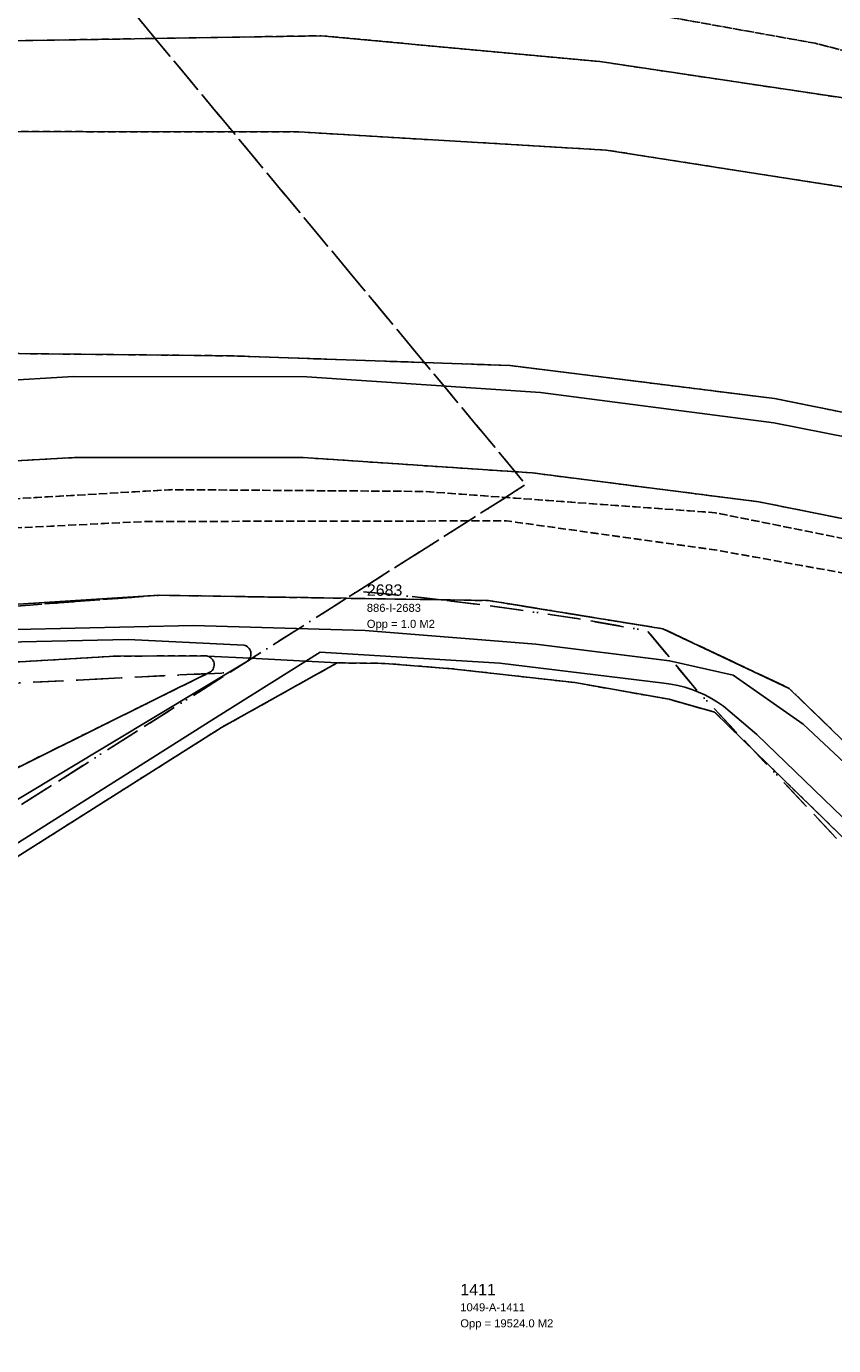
# Model space of a CAD drawing. Header units: millimetres. Extents: x 147731170 to 148246816, y 410327848 to 410827848.
# Tile 47 of 79: x 148108071 to 148143340, y 410358832 to 410416494. Entities that reach past the tile are written whole.
import ezdxf

# ---------------------------------------------------------------- set-up
doc = ezdxf.new("R2010")
doc.units = ezdxf.units.MM
doc.header["$LTSCALE"] = 100
doc.linetypes.add('BORDER', pattern=[44.45, 12.7, -6.35, 12.7, -6.35, 0, -6.35])
doc.linetypes.add('HIDDEN2', pattern=[4.7625, 3.175, -1.5875])
for name, color, linetype in [('BEGROEIDTERREINDEEL', 3, 'HIDDEN2'), ('KADASTRALE_CODE', 7, 'Continuous'), ('KADASTRALE_OPPERVLAK', 7, 'Continuous'), ('ONDERSTEUNENDWATERDEEL', 7, 'Continuous'), ('ONDERSTEUNENDWEGDEEL', 7, 'Continuous'), ('PERCEEL', 210, 'BORDER'), ('PERCEELNUMMER', 7, 'Continuous'), ('WATERDEEL', 5, 'Continuous'), ('WEGDEEL', 8, 'Continuous')]:
    doc.layers.add(name, color=color, linetype=linetype)
doc.styles.get("Standard").update_dxf_attribs({"font": 'arial.ttf'})

msp = doc.modelspace()

# ---------------------------------------------------------------- linework, layer by layer
at = {"layer": 'BEGROEIDTERREINDEEL', "flags": 128}
for points in [[(147735381, 410545230), (147737402, 410540473), (147738757, 410537116), (147754091, 410530497), (147780302, 410511850), (147802784, 410491180), (147828569, 410467313), (147853915, 410447717), (147856185, 410446839), (147858450, 410445947), (147860709, 410445040), (147862962, 410444118), (147865209, 410443182), (147867450, 410442232), (147869685, 410441267), (147873845, 410439509), (147888405, 410432337), (147893507, 410430415), (147907023, 410424650), (147928919, 410417327), (147945247, 410413917), (147957534, 410412132), (147968164, 410411064), (147980255, 410409995), (147992417, 410409772), (148004886, 410410141), (148016740, 410411393), (148035850, 410413335), (148056434, 410416233), (148068145, 410417454), (148079299, 410418073), (148097137, 410419086), (148110831, 410419377), (148123673, 410418517), (148134657, 410417168), (148142528, 410415758), (148156505, 410412170), (148167890, 410408899), (148171372, 410407661), (148178991, 410404707), (148179373, 410405520), (148179445, 410405482), (148179975, 410406547), (148178485, 410407367), (148177397, 410408029), (148176737, 410408396), (148175971, 410408746), (148173927, 410409513), (148168751, 410411408), (148161172, 410413858), (148152916, 410416138), (148144581, 410418082), (148135896, 410419638), (148127763, 410420772), (148118375, 410421655), (148109983, 410422082), (148101805, 410422115), (148093661, 410421787), (148085272, 410421323), (148076923, 410420723), (148074578, 410420629), (148071523, 410420356), (148062626, 410419540), (148053766, 410418703), (148044895, 410417732), (148036015, 410416692), (148027129, 410415656), (148018242, 410414696), (148009319, 410413803), (148000347, 410413178), (147991425, 410412887), (147982429, 410412990), (147973479, 410413423), (147964534, 410414214), (147955608, 410415321), (147946793, 410416771), (147938027, 410418632), (147929305, 410420729), (147920687, 410423195), (147912162, 410426034), (147903764, 410429122), (147895464, 410432540), (147887274, 410436272), (147879321, 410440348), (147876631, 410441423), (147873795, 410442229), (147870937, 410442860), (147867861, 410443746), (147864619, 410445378), (147856644, 410450561), (147848485, 410456335), (147840502, 410462419), (147833981, 410467856), (147826456, 410474563), (147819189, 410481435), (147813013, 410487394), (147806997, 410493332), (147799724, 410500254), (147792723, 410506702), (147785065, 410513231), (147781134, 410516321), (147777950, 410518777), (147775601, 410520454), (147774665, 410521122), (147765972, 410527127), (147758157, 410532501), (147749080, 410538768), (147745766, 410541052), (147743707, 410542559), (147742989, 410543164), (147741417, 410544490), (147738182, 410547396), (147733951, 410551198), (147732000, 410552953), (147731816, 410553119), (147731816, 410545701), (147732066, 410545420), (147732142, 410545320), (147732382, 410545164), (147731816, 410544714), (147731816, 410543639), (147732559, 410544205), (147733348, 410544806), (147733960, 410544132), (147735381, 410545230)], [(147731816, 410465515), (147818517, 410447750), (147831097, 410445198), (147840757, 410442871), (147850441, 410440431), (147859161, 410437428), (147870630, 410432552), (147882124, 410427022), (147893475, 410421629), (147905715, 410416718), (147917868, 410412505), (147926694, 410410032), (147934981, 410408295), (147946406, 410405640), (147952246, 410404385), (147962476, 410404031), (147975082, 410403104), (147987718, 410402896), (148000093, 410403306), (148013712, 410404795), (148026423, 410406310), (148039844, 410408140), (148052768, 410409719), (148066699, 410411641), (148080237, 410413300), (148094265, 410414846), (148106432, 410415850), (148120952, 410416085), (148133123, 410414956), (148146016, 410413032), (148156445, 410410560), (148167203, 410407479), (148178588, 410403871), (148178991, 410404707), (148171372, 410407661), (148167890, 410408899), (148156505, 410412170), (148142528, 410415758), (148134657, 410417168), (148123673, 410418517), (148110831, 410419377), (148097137, 410419086), (148079299, 410418073), (148068145, 410417454), (148056434, 410416233), (148035850, 410413335), (148016740, 410411393), (148004886, 410410141), (147992417, 410409772), (147980255, 410409995), (147968164, 410411064), (147957534, 410412132), (147945247, 410413917), (147928919, 410417327), (147907023, 410424650), (147893507, 410430415), (147888405, 410432337), (147873845, 410439509), (147869685, 410441267), (147867450, 410442232), (147865209, 410443182), (147862962, 410444118), (147860709, 410445040), (147858450, 410445947), (147856185, 410446839), (147853915, 410447717), (147849671, 410449313), (147845408, 410450858), (147841127, 410452352), (147836828, 410453795), (147832512, 410455186), (147828180, 410456525), (147823832, 410457812), (147794514, 410466115), (147773456, 410471529), (147747461, 410476448), (147731816, 410479427), (147731816, 410465515)], [(148161313, 410367011), (148171543, 410385063), (148162591, 410388491), (148155726, 410390301), (148145734, 410392243), (148138264, 410393595), (148129053, 410394881), (148113261, 410394854), (148099966, 410394195), (148085505, 410392847), (148073572, 410391501), (148057175, 410389390), (148049358, 410388230), (148040465, 410387051), (148029213, 410385687), (148015926, 410383863), (148003028, 410382705), (147988540, 410381945), (147974002, 410382080), (147963390, 410383870), (147951817, 410385220), (147938686, 410389007), (147922177, 410392937), (147910859, 410397148), (147897963, 410401525), (147884587, 410407160), (147868263, 410414929), (147860934, 410417946), (147854748, 410419883), (147843978, 410422939), (147833710, 410425387), (147830148, 410426236), (147822567, 410427036), (147731816, 410445624), (147731816, 410327848), (147731816, 410327848), (147731816, 410437191), (147732297, 410437087), (147791135, 410424568), (147803381, 410423049), (147832577, 410417924), (147840352, 410416864), (147852567, 410415261), (147857780, 410414025), (147860113, 410413035), (147870765, 410408308), (147882433, 410403898), (147897745, 410396712), (147907005, 410393308), (147908949, 410392594), (147921267, 410388157), (147935675, 410384728), (147949846, 410381407), (147955172, 410380357), (147961151, 410379178), (147974799, 410377685), (147987701, 410377437), (148004007, 410378272), (148016410, 410379932), (148030541, 410381328), (148044436, 410383354), (148058086, 410385458), (148072541, 410387227), (148086268, 410389301), (148099243, 410390704), (148113873, 410391629), (148128268, 410391398), (148135881, 410390164), (148141401, 410387561), (148146414, 410382697), (148151374, 410378310), (148156770, 410371632), (148161313, 410367011)], [(147835977, 410438639), (147835680, 410436900), (147833710, 410425387), (147843978, 410422939), (147854748, 410419883), (147860934, 410417946), (147868263, 410414929), (147884587, 410407160), (147897963, 410401525), (147910859, 410397148), (147922177, 410392937), (147938686, 410389007), (147951817, 410385220), (147963390, 410383870), (147974002, 410382080), (147988540, 410381945), (148003028, 410382705), (148015926, 410383863), (148029213, 410385687), (148040465, 410387051), (148049358, 410388230), (148057175, 410389390), (148073572, 410391501), (148064244, 410391890), (148077243, 410393044), (148088349, 410394159), (148100802, 410395455), (148114427, 410396245), (148125431, 410396168), (148138152, 410395239), (148150698, 410392709), (148161218, 410389704), (148171839, 410385627), (148172180, 410386735), (148169021, 410387960), (148159541, 410391167), (148149904, 410393745), (148140075, 410395713), (148130174, 410396978), (148120171, 410397648), (148110168, 410397649), (148100211, 410397076), (148090270, 410395996), (148080322, 410394877), (148070370, 410394062), (148060374, 410393296), (148050432, 410392661), (148040462, 410392033), (148030450, 410391481), (148020458, 410391106), (148010476, 410391002), (148000469, 410391070), (147990482, 410391528), (147980532, 410392572), (147970684, 410393884), (147960808, 410395622), (147950990, 410397690), (147941290, 410400108), (147931706, 410402942), (147922122, 410405776), (147912662, 410409079), (147903294, 410412579), (147894002, 410416358), (147884788, 410420258), (147875758, 410424524), (147866620, 410428624), (147857315, 410432247), (147847816, 410435458), (147838173, 410438148), (147835977, 410438639)], [(148174954, 410393687), (148172982, 410394597), (148173169, 410394944), (148174563, 410394311), (148176871, 410400050), (148176343, 410400338), (148176675, 410401075), (148166079, 410404346), (148155885, 410406895), (148144701, 410409324), (148133406, 410411088), (148119979, 410411879), (148107671, 410411897), (148094507, 410410761), (148081459, 410409372), (148067139, 410407676), (148054108, 410405831), (148040540, 410403994), (148027704, 410402023), (148013879, 410400440), (148001033, 410399138), (147987724, 410398586), (147976400, 410398603), (147970434, 410398731), (147963711, 410399114), (147963374, 410399133), (147963710, 410399088), (147970385, 410398201), (147977053, 410397140), (147985184, 410396373), (147994959, 410395719), (148007100, 410395180), (148020223, 410395292), (148033727, 410395871), (148046469, 410396649), (148060023, 410397780), (148071696, 410398446), (148082337, 410399724), (148093769, 410400859), (148105078, 410402219), (148116982, 410402095), (148129209, 410401671), (148140762, 410400229), (148153251, 410397702), (148163990, 410394198), (148170880, 410391672), (148172456, 410391676), (148173919, 410392339), (148174954, 410393687)], [(148171543, 410385063), (148171839, 410385627), (148161218, 410389704), (148150698, 410392709), (148138152, 410395239), (148125431, 410396168), (148114427, 410396245), (148100802, 410395455), (148088349, 410394159), (148077243, 410393044), (148064244, 410391890), (148073572, 410391501), (148085505, 410392847), (148099966, 410394195), (148113261, 410394854), (148129053, 410394881), (148138264, 410393595), (148145734, 410392243), (148155726, 410390301), (148162591, 410388491), (148171543, 410385063)], [(148111832, 410327848), (148156763, 410358602), (148157302, 410358965), (148161164, 410361612), (148161206, 410361661), (148161244, 410361713), (148161279, 410361768), (148161309, 410361824), (148161336, 410361883), (148161358, 410361944), (148161376, 410362006), (148161390, 410362069), (148161398, 410362133), (148161403, 410362197), (148161403, 410362262), (148161398, 410362326), (148161388, 410362390), (148161375, 410362453), (148161356, 410362515), (148161334, 410362575), (148161307, 410362634), (148161276, 410362691), (148161241, 410362745), (148147290, 410377580), (148138139, 410386522), (148136156, 410387081), (148132032, 410387811), (148126654, 410388419), (148123738, 410388651), (148121655, 410388673), (148116596, 410385849), (148024961, 410327848), (148111832, 410327848)], [(148115990, 410388972), (148115936, 410388983), (148115882, 410388987), (148111941, 410388966), (148106542, 410388652), (148101959, 410388359), (148095469, 410387729), (148089939, 410387079), (148082941, 410386056), (148079357, 410385586), (148082536, 410382867), (148084643, 410380439), (148085892, 410378145), (148086308, 410375736), (148086419, 410373225), (148086529, 410370780), (148106134, 410383330), (148116121, 410388278), (148116162, 410388314), (148116198, 410388355), (148116227, 410388401), (148116250, 410388451), (148116266, 410388503), (148116275, 410388557), (148116276, 410388611), (148116270, 410388665), (148116256, 410388718), (148116235, 410388769), (148116207, 410388816), (148116173, 410388858), (148116134, 410388896), (148116089, 410388928), (148116041, 410388953), (148115990, 410388972)]]:
    msp.add_lwpolyline(points, dxfattribs=at)
at = {"layer": 'ONDERSTEUNENDWATERDEEL', "flags": 128}
for points in [[(148146414, 410382697), (148141401, 410387561), (148135881, 410390164), (148128268, 410391398), (148113873, 410391629), (148099243, 410390704)], [(148107625, 410390127), (148115365, 410390306), (148122879, 410390090), (148130336, 410389495), (148136176, 410388764), (148138955, 410388141), (148142011, 410385992), (148145872, 410382388)], [(148106542, 410388652), (148111941, 410388966), (148115882, 410388987), (148115936, 410388983), (148115990, 410388972), (148117835, 410388875), (148117837, 410388879), (148117860, 410388930), (148117875, 410388984), (148117882, 410389039), (148117882, 410389095), (148117874, 410389150), (148117858, 410389204), (148117835, 410389254), (148117805, 410389302), (148117768, 410389344), (148117726, 410389381), (148117680, 410389412), (148117629, 410389435), (148117576, 410389452), (148112523, 410389699), (148106499, 410389566)], [(148024961, 410327848), (148116596, 410385849), (148121655, 410388673), (148120284, 410388745), (148116329, 410386272), (148024027, 410327848), (148024961, 410327848)], [(148117835, 410388875), (148115990, 410388972), (148116041, 410388953), (148116089, 410388928), (148116134, 410388896), (148116173, 410388858), (148116207, 410388816), (148116235, 410388769), (148116256, 410388718), (148116270, 410388665), (148116276, 410388611), (148116275, 410388557), (148116266, 410388503), (148116250, 410388451), (148116227, 410388401), (148116198, 410388355), (148116162, 410388314), (148116121, 410388278), (148106134, 410383330)], [(148107752, 410382750), (148117731, 410388751), (148117772, 410388789), (148117808, 410388831), (148117835, 410388875)], [(148145409, 410380318), (148139984, 410385538), (148138525, 410386781), (148138267, 410386960), (148137998, 410387123), (148137721, 410387270), (148137435, 410387400), (148137141, 410387513), (148136842, 410387608), (148136537, 410387684), (148136229, 410387743), (148135917, 410387783), (148128753, 410388659), (148120910, 410389137), (148120284, 410388745)], [(148120284, 410388745), (148121655, 410388673), (148123738, 410388651), (148126654, 410388419), (148132032, 410387811), (148136156, 410387081), (148138139, 410386522), (148147290, 410377580)]]:
    msp.add_lwpolyline(points, dxfattribs=at)
at = {"layer": 'ONDERSTEUNENDWEGDEEL', "flags": 128}
for points in [[(148178588, 410403871), (148167203, 410407479), (148156445, 410410560), (148146016, 410413032), (148133123, 410414956), (148120952, 410416085), (148106432, 410415850), (148094265, 410414846), (148080237, 410413300), (148066699, 410411641), (148052768, 410409719), (148039844, 410408140), (148026423, 410406310), (148013712, 410404795), (148000093, 410403306), (147987718, 410402896), (147975082, 410403104), (147962476, 410404031), (147952246, 410404385), (147946406, 410405640), (147934981, 410408295)], [(148107671, 410411897), (148119979, 410411879), (148133406, 410411088), (148144701, 410409324), (148155885, 410406895), (148166079, 410404346), (148176675, 410401075), (148177225, 410400872), (148178588, 410403871)], [(148175171, 410393624), (148174954, 410393687), (148173919, 410392339), (148172456, 410391676), (148170880, 410391672), (148163990, 410394198), (148153251, 410397702), (148140762, 410400229), (148129209, 410401671), (148116982, 410402095), (148105078, 410402219)], [(148099930, 410400579), (148110130, 410401197), (148120331, 410401174), (148130531, 410400487), (148140726, 410399170), (148150695, 410397200), (148160575, 410394543), (148170306, 410391218), (148170671, 410391076), (148172238, 410390884), (148173315, 410391219), (148174675, 410392631), (148175171, 410393624)]]:
    msp.add_lwpolyline(points, dxfattribs=at)
at = {"layer": 'PERCEEL', "flags": 128}
for points in [[(148164839, 410476267), (148153150, 410469958), (148135456, 410460681), (148123270, 410455522), (148122943, 410451114), (148116474, 410452661), (148091725, 410442423), (148104808, 410426670), (148129892, 410396468), (148122551, 410391809), (148125808, 410391480), (148126196, 410391431), (148128268, 410391398), (148135881, 410390164), (148141401, 410387561), (148146414, 410382697), (148151374, 410378310), (148156770, 410371632), (148163581, 410364703), (148164791, 410363345), (148178630, 410383975), (148180816, 410387047), (148184327, 410396658), (148185882, 410400035), (148189611, 410398338), (148194905, 410395627), (148201478, 410392161), (148206562, 410389111), (148211630, 410385997), (148216614, 410382751), (148222255, 410378887), (148222953, 410379803), (148231816, 410391433), (148231816, 410426152), (148197978, 410443997), (148183176, 410458411), (148164839, 410476267)], [(148122551, 410391809), (148129892, 410396468), (148104808, 410426670), (148104021, 410426235), (148101681, 410429517), (148099371, 410431496), (148097958, 410432560), (148095987, 410433166), (148094365, 410433304), (148091778, 410433044), (148076885, 410428229), (148073384, 410427073), (148052879, 410421091), (148026862, 410414957), (148002238, 410409968), (147980054, 410400702), (147947086, 410403055), (147935372, 410404676), (147930940, 410405289), (147925769, 410406005), (147900430, 410405926), (147875156, 410407068), (147874544, 410407128), (147882433, 410403898), (147893801, 410398563), (147897745, 410396712), (147921267, 410388157), (147926658, 410386889), (147949846, 410381407), (147961151, 410379178), (147974799, 410377685), (147987701, 410377437), (148004007, 410378272), (148016410, 410379932), (148030541, 410381328), (148058086, 410385458), (148072541, 410387227), (148091250, 410389916), (148113873, 410391629), (148122060, 410391498), (148122551, 410391809)], [(148122060, 410391498), (148113873, 410391629), (148091250, 410389916), (148072541, 410387227), (148058086, 410385458), (148030541, 410381328), (148016410, 410379932), (148004007, 410378272), (147987701, 410377437), (147974799, 410377685), (147961151, 410379178), (147949846, 410381407), (147926658, 410386889), (147921267, 410388157), (147897745, 410396712), (147893801, 410398563), (147882433, 410403898), (147874544, 410407128), (147861616, 410408385), (147869369, 410405315), (147898158, 410393282), (147904947, 410390406), (147905264, 410390588), (147908736, 410389211), (147912236, 410387905), (147915760, 410386670), (147919310, 410385506), (147922882, 410384414), (147926475, 410383395), (147930088, 410382448), (147933720, 410381574), (147937368, 410380774), (147941080, 410379903), (147944805, 410379095), (147948544, 410378350), (147952295, 410377668), (147952972, 410376588), (147969898, 410374639), (147981487, 410374028), (147992437, 410374114), (148002655, 410374653), (148018161, 410376127), (148043040, 410379716), (148057783, 410381909), (148087594, 410385901), (148102423, 410387524), (148114268, 410388124), (148116936, 410388246), (148122060, 410391498)], [(148126196, 410391431), (148125808, 410391480), (148122551, 410391809), (148122060, 410391498), (148126196, 410391431)], [(148126196, 410391431), (148122060, 410391498), (148116936, 410388246), (148021779, 410327848), (148114861, 410327848), (148162856, 410360461), (148137331, 410387510), (148135200, 410390076), (148132134, 410390609), (148129057, 410391072), (148126196, 410391431)], [(148162856, 410360461), (148164791, 410363345), (148163581, 410364703), (148156770, 410371632), (148151374, 410378310), (148146414, 410382697), (148141401, 410387561), (148135881, 410390164), (148128268, 410391398), (148126196, 410391431), (148129057, 410391072), (148132134, 410390609), (148135200, 410390076), (148137331, 410387510), (148162856, 410360461)], [(148021779, 410327848), (148116936, 410388246), (148114268, 410388124), (148102423, 410387524), (148087594, 410385901), (148057783, 410381909), (148043040, 410379716), (148018161, 410376127), (148002655, 410374653), (147992437, 410374114), (147981487, 410374028), (147969898, 410374639), (147952972, 410376588), (147972999, 410344627), (147946220, 410327848), (148021779, 410327848)]]:
    msp.add_lwpolyline(points, dxfattribs=at)
at = {"layer": 'WATERDEEL', "flags": 128}
for points in [[(148145872, 410382388), (148142011, 410385992), (148138955, 410388141), (148136176, 410388764), (148130336, 410389495), (148122879, 410390090), (148115365, 410390306), (148107625, 410390127)], [(148106499, 410389566), (148112523, 410389699), (148117576, 410389452), (148117629, 410389435), (148117680, 410389412), (148117726, 410389381), (148117768, 410389344), (148117805, 410389302), (148117835, 410389254), (148117858, 410389204), (148117874, 410389150), (148117882, 410389095), (148117882, 410389039), (148117875, 410388984), (148117860, 410388930), (148117837, 410388879), (148117835, 410388875)], [(148024027, 410327848), (148116329, 410386272), (148120284, 410388745), (148117835, 410388875), (148117808, 410388831), (148117772, 410388789), (148117731, 410388751), (148107752, 410382750), (148087585, 410370034), (148071242, 410359428), (148055780, 410349806), (148038780, 410339621), (148020388, 410327848), (148024027, 410327848)], [(148117835, 410388875), (148120284, 410388745), (148120910, 410389137), (148128753, 410388659), (148135917, 410387783), (148136229, 410387743), (148136537, 410387684), (148136842, 410387608), (148137141, 410387513), (148137435, 410387400), (148137721, 410387270), (148137998, 410387123), (148138267, 410386960), (148138525, 410386781), (148139984, 410385538), (148145409, 410380318)]]:
    msp.add_lwpolyline(points, dxfattribs=at)
at = {"layer": 'WEGDEEL', "flags": 128}
for points in [[(148178991, 410404707), (148178588, 410403871), (148177225, 410400872), (148176675, 410401075), (148176343, 410400338), (148176871, 410400050), (148174563, 410394311), (148173169, 410394944), (148172982, 410394597), (148174954, 410393687), (148175171, 410393624), (148174675, 410392631), (148173315, 410391219), (148172238, 410390884), (148170671, 410391076), (148170306, 410391218), (148160575, 410394543), (148150695, 410397200), (148140726, 410399170), (148130531, 410400487), (148120331, 410401174), (148110130, 410401197), (148099930, 410400579)], [(148100211, 410397076), (148110168, 410397649), (148120171, 410397648), (148130174, 410396978), (148140075, 410395713), (148149904, 410393745), (148159541, 410391167), (148169021, 410387960), (148172180, 410386735), (148173689, 410386149), (148177866, 410384416), (148179808, 410383528), (148181285, 410386756)]]:
    msp.add_lwpolyline(points, dxfattribs=at)

# ---------------------------------------------------------------- texts
at = {"layer": 'KADASTRALE_CODE'}
for s, p in [('886-I-2683', (148122945, 410390905)), ('1049-A-1411', (148127030, 410360332))]:
    msp.add_text(s, height=350, dxfattribs=at).set_placement(p)
at = {"layer": 'KADASTRALE_OPPERVLAK'}
for s, p in [('Opp = 1.0 M2', (148122945, 410390205)), ('Opp = 19524.0 M2', (148127030, 410359632))]:
    msp.add_text(s, height=350, dxfattribs=at).set_placement(p)
at = {"layer": 'PERCEELNUMMER'}
for s, p in [('2683', (148122945, 410391605)), ('1411', (148127030, 410361032))]:
    msp.add_text(s, height=500, dxfattribs=at).set_placement(p)

doc.saveas('drawing.dxf')
